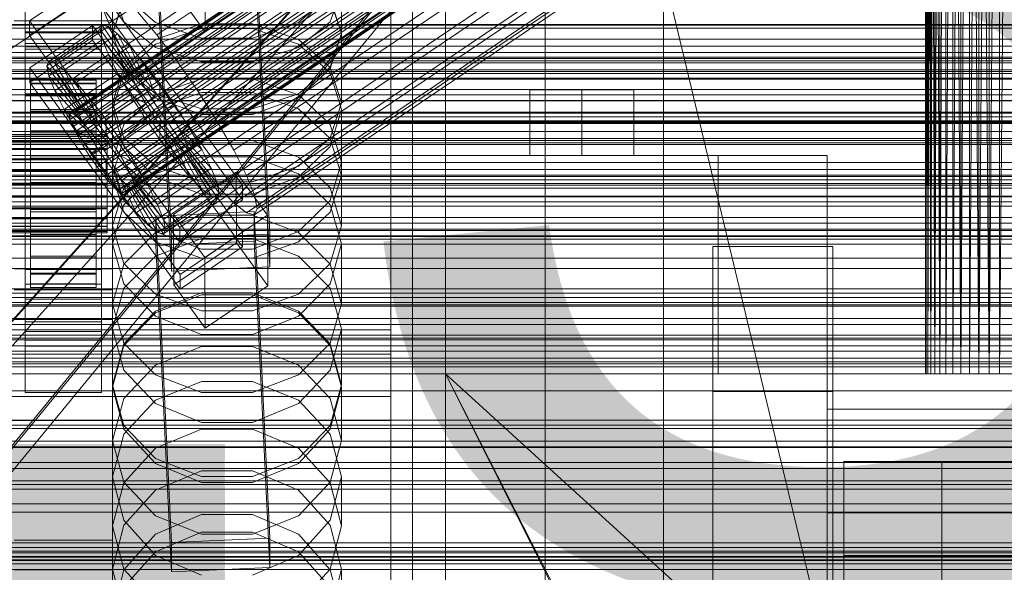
# Model space of a CAD drawing. Header units: millimetres. Extents: x -2233 to 61924, y -68080 to 6847.
# Tile 217 of 256: x 132 to 312, y -34096 to -33995. Entities that reach past the tile are written whole.
import ezdxf

# ---------------------------------------------------------------- set-up
doc = ezdxf.new("R2010")
doc.units = ezdxf.units.MM
for name, color, linetype, lineweight in [('COTAS_O', 1, 'Continuous', 0), ('COTAS_P', 1, 'Continuous', 0), ('frontal_briquetadora', 7, 'Continuous', 0), ('frontal_C01', 7, 'Continuous', 0), ('frontal_C02', 7, 'Continuous', 0), ('frontal_C03', 7, 'Continuous', 0), ('frontal_C10-C02', 7, 'Continuous', 0), ('frontal_mezcladora', 7, 'Continuous', 0), ('frontal_secador', 7, 'Continuous', 0)]:
    doc.layers.add(name, color=color, linetype=linetype, lineweight=lineweight)
doc.dimstyles.new('R19_100', dxfattribs={"dimtxt": 250, "dimasz": 150, "dimexe": 150, "dimexo": 80, "dimgap": 100, "dimtad": 1, "dimtih": 1, "dimtoh": 1, "dimdsep": 46, "dimcen": 0.09, "dimadec": 0, "dimazin": 0, "dimtfac": 1, "dimtdec": 4, "dimtofl": 0, "dimtmove": 0, "dimatfit": 3, "dimfxl": 1, "dimtolj": 1, "dimtzin": 0, "dimarcsym": 0})

# ---------------------------------------------------------------- blocks, each defined once
blk = doc.blocks.new('DIM_R28_52')
at = {"layer": 'COTAS_O'}
for p, q in [((-1725, -33700), (-1575, -33655)), ((1725, -33700), (1575, -33655)), ((-1725, -34400), (-1725, -33700)), ((-1725, -33700), (1725, -33700)), ((-1725, -33700), (-1575, -33745)), ((1725, -33700), (1575, -33745)), ((1725, -34400), (1725, -33700))]:
    blk.add_line(p, q, dxfattribs=at)
blk.add_text('3450 O', height=250, dxfattribs=at).set_placement((0, -33600))
blk = doc.blocks.new('DIM_R28_53')
at = {"layer": 'COTAS_P'}
for p, q in [((-150, -32300), (550, -32300)), ((550, -32300), (505, -32450)), ((550, -34900), (550, -32300)), ((550, -32300), (595, -32450)), ((550, -34900), (505, -34750)), ((550, -34900), (595, -34750)), ((-150, -34900), (550, -34900))]:
    blk.add_line(p, q, dxfattribs=at)
blk.add_text('2600 P', height=250, rotation=90, dxfattribs=at).set_placement((450, -33600))
blk = doc.blocks.new('DIM_R28_56')
at = {"layer": 'COTAS_O'}
for p, q in [((-650, -34200), (-500, -34155)), ((650, -34200), (500, -34155)), ((-650, -34900), (-650, -34200)), ((-650, -34200), (650, -34200)), ((-650, -34200), (-500, -34245)), ((650, -34200), (500, -34245)), ((650, -34900), (650, -34200))]:
    blk.add_line(p, q, dxfattribs=at)
blk.add_text('1300 O', height=250, dxfattribs=at).set_placement((0, -34100))

msp = doc.modelspace()

# ---------------------------------------------------------------- linework, layer by layer
at = {"layer": 'frontal_briquetadora'}
for p, q in [((210, -33820), (210, -34060)), ((210, -34260), (210, -33820)), ((210, -34680), (210, -33820)), ((210, -33820), (416.55, -34680)), ((298.106, -33820), (298, -34060)), ((298, -33820), (298, -34060)), ((298, -33820), (298.106, -34060)), ((298.423, -33820), (298.106, -34060)), ((298.106, -33820), (298.106, -34060)), ((298.106, -33820), (298.423, -34060)), ((298.947, -33820), (298.423, -34060)), ((298.423, -33820), (298.423, -34060)), ((298.423, -33820), (298.947, -34060)), ((299.675, -33820), (298.947, -34060)), ((298.947, -33820), (298.947, -34060)), ((298.947, -33820), (299.675, -34060)), ((300.598, -33820), (299.675, -34060)), ((299.675, -33820), (299.675, -34060)), ((299.675, -33820), (300.598, -34060)), ((301.708, -33820), (300.598, -34060)), ((300.598, -33820), (300.598, -34060)), ((302.994, -33820), (301.708, -34060)), ((301.708, -33820), (301.708, -34060)), ((304.444, -33820), (302.994, -34060)), ((302.994, -33820), (302.994, -34060)), ((302.994, -33820), (304.444, -34060)), ((306.043, -33820), (304.444, -34060)), ((304.444, -33820), (304.444, -34060)), ((307.777, -33820), (306.043, -34060)), ((306.043, -34060), (306.043, -33820)), ((306.043, -33820), (307.777, -34060)), ((309.629, -33820), (307.777, -34060)), ((307.777, -34060), (307.777, -33820)), ((307.777, -33820), (309.629, -34060)), ((311.581, -33820), (309.629, -34060)), ((309.629, -34060), (309.629, -33820)), ((313.614, -33820), (311.581, -34060)), ((311.581, -34060), (311.581, -33820)), ((210, -33853.384), (210, -34060)), ((210, -34060), (210, -33855.985)), ((210, -33858.384), (210, -34060)), ((210, -33860.559), (210, -34060)), ((210, -33862.488), (210, -34060)), ((210, -33864.153), (210, -34060)), ((210, -33865.538), (210, -34060)), ((210, -33866.629), (210, -34060)), ((210, -33867.416), (210, -34060)), ((210, -33867.891), (210, -34060)), ((210, -33868.05), (210, -34060)), ((200, -33920), (200, -34100)), ((204, -34100), (204, -33920)), ((149, -33997.699), (149, -33984.362)), ((191, -33997.699), (191, -33984.362)), ((149, -33989.624), (151.08, -33995.519)), ((188.92, -33995.519), (191, -33989.624)), ((151.08, -33991.269), (149, -33997.637)), ((149, -33997.699), (151.08, -33991.58)), ((151.08, -33990.56), (156.906, -33995.642)), ((183.094, -33995.642), (188.92, -33990.56)), ((191, -33997.637), (188.92, -33991.269)), ((188.92, -33991.58), (191, -33997.699)), ((200, -33990.272), (200, -34004.303)), ((200, -34004.753), (200, -33990.7)), ((200, -34005.203), (200, -33991.128)), ((151.08, -33995.519), (156.907, -34000.246)), ((156.906, -33995.642), (165.326, -33998.507)), ((156.906, -33999.647), (165.326, -33996.77)), ((156.907, -33998.756), (165.327, -33995.888)), ((165.326, -33996.77), (174.674, -33996.77)), ((165.327, -33995.888), (174.673, -33995.888)), ((174.673, -33995.888), (183.093, -33998.756)), ((174.674, -33998.507), (183.094, -33995.642)), ((174.674, -33996.77), (183.094, -33999.647)), ((183.093, -34000.246), (188.92, -33995.519)), ((151.08, -34004.156), (149, -33997.637)), ((149, -34010.365), (149, -33997.637)), ((151.08, -34003.818), (149, -33997.699)), ((151.08, -34003.922), (156.907, -33998.756)), ((165.326, -33998.507), (174.674, -33998.507)), ((183.093, -33998.756), (188.92, -34003.922)), ((191, -33997.637), (188.92, -34004.156)), ((191, -33997.699), (188.92, -34003.818)), ((191, -34010.365), (191, -33997.637)), ((151.08, -34004.9), (156.906, -33999.647)), ((156.907, -34000.246), (165.327, -34002.87)), ((174.673, -34002.87), (183.093, -34000.246)), ((183.094, -33999.647), (188.92, -34004.9)), ((149, -34010.365), (151.08, -34003.922)), ((156.907, -34008.725), (151.08, -34003.818)), ((156.906, -34009.49), (151.08, -34004.156)), ((165.327, -34002.87), (174.673, -34002.87)), ((188.92, -34003.818), (183.093, -34008.725)), ((188.92, -34004.156), (183.094, -34009.49)), ((188.92, -34003.922), (191, -34010.365)), ((200, -34004.303), (200, -34019.028)), ((149, -34011.581), (151.08, -34004.9)), ((165.326, -34005.966), (156.906, -34008.934)), ((174.674, -34005.966), (165.326, -34005.966)), ((183.094, -34008.934), (174.674, -34005.966)), ((188.92, -34004.9), (191, -34011.581)), ((200, -34019.499), (200, -34004.753)), ((200, -34019.971), (200, -34005.203)), ((156.906, -34008.934), (151.08, -34014.352)), ((165.326, -34012.492), (156.906, -34009.49)), ((165.327, -34008.499), (156.907, -34011.504)), ((165.327, -34011.448), (156.907, -34008.725)), ((174.673, -34008.499), (165.327, -34008.499)), ((183.093, -34011.504), (174.673, -34008.499)), ((183.093, -34008.725), (174.673, -34011.448)), ((183.094, -34009.49), (174.674, -34012.492)), ((188.92, -34014.351), (183.094, -34008.934)), ((200, -34011.808), (200, -34009.232)), ((200, -34009.232), (200, -34013.498)), ((149, -34010.365), (151.08, -34016.808)), ((151.08, -34018.404), (149, -34011.581)), ((149, -34023.669), (149, -34011.581)), ((156.907, -34011.504), (151.08, -34016.918)), ((174.673, -34011.448), (165.327, -34011.448)), ((188.92, -34016.918), (183.093, -34011.504)), ((188.92, -34016.808), (191, -34010.365)), ((191, -34011.581), (188.92, -34018.404)), ((191, -34023.669), (191, -34011.581)), ((174.674, -34012.492), (165.326, -34012.492)), ((200, -34020.835), (200, -34011.808)), ((151.08, -34014.352), (149, -34021.231)), ((191, -34021.231), (188.92, -34014.351)), ((200, -34013.498), (200, -34023.957)), ((200, -34018.435), (200, -34015.009)), ((151.08, -34016.918), (149, -34023.669)), ((151.08, -34016.808), (156.907, -34021.975)), ((183.093, -34021.975), (188.92, -34016.808)), ((191, -34023.669), (188.92, -34016.918)), ((156.906, -34023.977), (151.08, -34018.404)), ((156.907, -34020.357), (165.327, -34017.265)), ((165.327, -34017.265), (174.673, -34017.265)), ((174.673, -34017.265), (183.093, -34020.357)), ((188.92, -34018.404), (183.094, -34023.977)), ((200, -34028.189), (200, -34018.435)), ((151.08, -34025.929), (156.907, -34020.357)), ((165.326, -34020.296), (156.906, -34023.397)), ((174.674, -34020.296), (165.326, -34020.296)), ((183.094, -34023.397), (174.674, -34020.296)), ((183.093, -34020.357), (188.92, -34025.929)), ((200, -34019.028), (200, -34034.411)), ((200, -34034.901), (200, -34019.499)), ((200, -34035.393), (200, -34019.971)), ((149, -34032.877), (149, -34021.231)), ((149, -34021.231), (151.08, -34028.248)), ((156.907, -34021.975), (165.327, -34024.842)), ((174.673, -34024.842), (183.093, -34021.975)), ((188.92, -34028.248), (191, -34021.231)), ((191, -34032.877), (191, -34021.231)), ((200, -34034.938), (200, -34020.835)), ((200, -34023.989), (200, -34021.413)), ((200, -34021.413), (200, -34025.679)), ((149, -34023.669), (151.08, -34030.42)), ((156.906, -34023.397), (151.08, -34029.048)), ((165.326, -34027.11), (156.906, -34023.977)), ((183.094, -34023.977), (174.674, -34027.11)), ((188.92, -34029.048), (183.094, -34023.397)), ((188.92, -34030.42), (191, -34023.669)), ((200, -34023.957), (200, -34039.018)), ((200, -34033.016), (200, -34023.989)), ((149, -34032.877), (151.08, -34025.929)), ((165.327, -34024.842), (174.673, -34024.842)), ((188.92, -34025.929), (191, -34032.877)), ((200, -34025.679), (200, -34036.139)), ((174.674, -34027.11), (165.326, -34027.11)), ((151.08, -34029.048), (149, -34036.213)), ((151.08, -34028.248), (156.906, -34033.973)), ((183.094, -34033.973), (188.92, -34028.248)), ((191, -34036.213), (188.92, -34029.048)), ((200, -34042.788), (200, -34028.189)), ((151.08, -34030.42), (156.907, -34035.834)), ((156.907, -34034.145), (165.327, -34030.928)), ((165.327, -34030.928), (174.673, -34030.928)), ((174.673, -34030.928), (183.093, -34034.145)), ((183.093, -34035.834), (188.92, -34030.42)), ((151.08, -34039.824), (149, -34032.877)), ((191, -34032.877), (188.92, -34039.824)), ((200, -34047.119), (200, -34033.016)), ((151.08, -34039.942), (156.907, -34034.145)), ((156.906, -34033.973), (165.326, -34037.189)), ((174.674, -34037.189), (183.094, -34033.973)), ((183.093, -34034.145), (188.92, -34039.942)), ((200, -34034.411), (200, -34050.411)), ((200, -34050.92), (200, -34034.901)), ((200, -34051.97), (200, -34034.938)), ((151.08, -34043.507), (149, -34036.213)), ((149, -34047.171), (149, -34036.213)), ((156.906, -34038.466), (165.326, -34035.24)), ((156.907, -34035.834), (165.327, -34038.839)), ((165.326, -34035.24), (174.674, -34035.24)), ((174.673, -34038.839), (183.093, -34035.834)), ((174.674, -34035.24), (183.094, -34038.466)), ((191, -34036.213), (188.92, -34043.507)), ((191, -34047.171), (191, -34036.213)), ((200, -34051.43), (200, -34035.393)), ((200, -34036.139), (200, -34051.199)), ((151.08, -34044.338), (156.906, -34038.466)), ((165.326, -34037.189), (174.674, -34037.189)), ((183.094, -34038.466), (188.92, -34044.338)), ((149, -34047.171), (151.08, -34039.942)), ((156.907, -34045.396), (151.08, -34039.824)), ((165.327, -34038.839), (174.673, -34038.839)), ((188.92, -34039.824), (183.093, -34045.396)), ((188.92, -34039.942), (191, -34047.171)), ((200, -34039.018), (200, -34056.386)), ((156.906, -34049.448), (151.08, -34043.507)), ((188.92, -34043.507), (183.094, -34049.448)), ((200, -34060.009), (200, -34042.788)), ((149, -34051.77), (151.08, -34044.338)), ((165.326, -34045.526), (156.906, -34048.83)), ((165.327, -34045.18), (156.907, -34048.514)), ((165.327, -34048.488), (156.907, -34045.396)), ((174.674, -34045.526), (165.326, -34045.526)), ((174.673, -34045.18), (165.327, -34045.18)), ((183.093, -34048.514), (174.673, -34045.18)), ((183.093, -34045.396), (174.673, -34048.488)), ((183.094, -34048.83), (174.674, -34045.526)), ((188.92, -34044.338), (191, -34051.77)), ((149, -34047.171), (151.08, -34054.4)), ((188.92, -34054.4), (191, -34047.171)), ((200, -34064.151), (200, -34047.119)), ((156.907, -34048.514), (151.08, -34054.522)), ((156.906, -34048.83), (151.08, -34054.842)), ((165.326, -34052.781), (156.906, -34049.448)), ((174.673, -34048.488), (165.327, -34048.488)), ((183.094, -34049.448), (174.674, -34052.781)), ((188.92, -34054.522), (183.093, -34048.514)), ((188.92, -34054.842), (183.094, -34048.83)), ((200, -34050.411), (200, -34066.987)), ((200, -34067.514), (200, -34050.92)), ((200, -34051.199), (200, -34068.567)), ((-160, -34051.97), (200, -34051.97)), ((151.08, -34059.324), (149, -34051.77)), ((149, -34062.014), (149, -34051.77)), ((174.674, -34052.781), (165.326, -34052.781)), ((191, -34051.77), (188.92, -34059.324)), ((191, -34062.014), (191, -34051.77)), ((200, -34068.041), (200, -34051.43)), ((200, -34069.338), (200, -34051.97)), ((151.08, -34054.522), (149, -34062.014)), ((151.08, -34054.842), (149, -34062.443)), ((151.08, -34054.4), (156.907, -34060.197)), ((183.093, -34060.197), (188.92, -34054.4)), ((191, -34062.014), (188.92, -34054.522)), ((191, -34062.443), (188.92, -34054.842)), ((-160, -34056.386), (200, -34056.386)), ((156.907, -34058.398), (165.327, -34054.99)), ((165.327, -34054.99), (174.673, -34054.99)), ((174.673, -34054.99), (183.093, -34058.398)), ((200, -34056.386), (200, -34073.418)), ((151.08, -34064.539), (156.907, -34058.398)), ((183.093, -34058.398), (188.92, -34064.539)), ((-160, -34060.009), (200, -34060.009)), ((156.906, -34065.466), (151.08, -34059.324)), ((156.907, -34060.197), (165.327, -34063.414)), ((174.673, -34063.414), (183.093, -34060.197)), ((188.92, -34059.324), (183.094, -34065.466)), ((200, -34060.009), (200, -34077.23)), ((210, -34060), (210, -34490)), ((430, -34060), (210, -34060)), ((210, -34060), (430, -34260)), ((210, -34060), (210, -34260)), ((304.444, -34060), (210, -34060)), ((210, -34060), (306.043, -34060)), ((302.994, -34060), (210, -34060)), ((301.708, -34060), (210, -34060)), ((210, -34060), (307.777, -34060)), ((300.598, -34060), (210, -34060)), ((210, -34060), (309.629, -34060)), ((299.675, -34060), (210, -34060)), ((210, -34060), (311.581, -34060)), ((298.947, -34060), (210, -34060)), ((210, -34060), (313.614, -34060)), ((210, -34060), (315.708, -34060)), ((298.423, -34060), (210, -34060)), ((298.106, -34060), (210, -34060)), ((210, -34060), (317.844, -34060)), ((298, -34060), (210, -34060)), ((210, -34060), (320, -34060)), ((210, -34060), (210, -34305)), ((210, -34496), (210, -34060)), ((210, -34060), (430, -34490)), ((210, -34060), (430, -34496)), ((298, -34060), (298.106, -34060)), ((298.106, -34060), (298.423, -34060)), ((298.423, -34060), (298.947, -34060)), ((298.947, -34060), (299.675, -34060)), ((299.675, -34060), (300.598, -34060)), ((300.598, -34060), (301.708, -34060)), ((301.708, -34060), (302.994, -34060)), ((302.994, -34060), (304.444, -34060)), ((304.444, -34060), (306.043, -34060)), ((306.043, -34060), (307.777, -34060)), ((307.777, -34060), (309.629, -34060)), ((309.629, -34060), (311.581, -34060)), ((311.581, -34060), (313.614, -34060)), ((149, -34062.014), (151.08, -34069.506)), ((165.326, -34061.412), (156.906, -34064.828)), ((174.674, -34061.412), (165.326, -34061.412)), ((183.094, -34064.828), (174.674, -34061.412)), ((188.92, -34069.506), (191, -34062.014)), ((149, -34072.197), (149, -34062.443)), ((149, -34062.443), (151.08, -34070.159)), ((165.327, -34063.414), (174.673, -34063.414)), ((188.92, -34070.159), (191, -34062.443)), ((191, -34072.197), (191, -34062.443)), ((-160, -34064.151), (200, -34064.151)), ((149, -34072.197), (151.08, -34064.539)), ((156.906, -34064.828), (151.08, -34071.036)), ((165.326, -34068.909), (156.906, -34065.466)), ((183.094, -34065.466), (174.674, -34068.909)), ((188.92, -34071.036), (183.094, -34064.828)), ((188.92, -34064.539), (191, -34072.197)), ((200, -34081.519), (200, -34064.151)), ((200, -34066.987), (200, -34084.097)), ((200, -34084.64), (200, -34067.514)), ((-160, -34068.567), (200, -34068.567)), ((174.674, -34068.909), (165.326, -34068.909)), ((200, -34085.184), (200, -34068.041)), ((200, -34068.567), (200, -34085.599)), ((200, -34084.398), (200, -34069.338)), ((151.08, -34071.036), (149, -34078.875)), ((151.08, -34069.506), (156.907, -34075.515)), ((151.08, -34070.159), (156.906, -34076.428)), ((156.907, -34073.656), (165.327, -34070.144)), ((165.327, -34070.144), (174.673, -34070.144)), ((174.673, -34070.144), (183.093, -34073.656)), ((183.093, -34075.515), (188.92, -34069.506)), ((183.094, -34076.428), (188.92, -34070.159)), ((191, -34078.875), (188.92, -34071.036)), ((151.08, -34079.855), (149, -34072.197)), ((191, -34072.197), (188.92, -34079.855)), ((151.08, -34079.984), (156.907, -34073.656)), ((183.093, -34073.656), (188.92, -34079.984)), ((200, -34073.418), (200, -34087.52)), ((156.906, -34076.428), (165.326, -34079.94)), ((156.907, -34075.515), (165.327, -34078.849)), ((174.673, -34078.849), (183.093, -34075.515)), ((174.674, -34079.94), (183.094, -34076.428)), ((156.906, -34081.332), (165.326, -34077.812)), ((165.326, -34077.812), (174.674, -34077.812)), ((174.674, -34077.812), (183.094, -34081.332)), ((200, -34077.23), (200, -34091.829)), ((151.08, -34086.819), (149, -34078.875)), ((149, -34087.875), (149, -34078.875)), ((149, -34087.875), (151.08, -34079.984)), ((156.907, -34085.996), (151.08, -34079.855)), ((165.326, -34079.94), (174.674, -34079.94)), ((165.327, -34078.849), (174.673, -34078.849)), ((188.92, -34079.855), (183.093, -34085.996)), ((191, -34078.875), (188.92, -34086.82)), ((188.92, -34079.984), (191, -34087.875)), ((191, -34087.875), (191, -34078.875)), ((151.08, -34087.722), (156.906, -34081.332)), ((183.094, -34081.332), (188.92, -34087.722)), ((200, -34096.579), (200, -34081.519)), ((200, -34084.097), (200, -34101.698)), ((200, -34094.857), (200, -34084.398)), ((200, -34102.255), (200, -34084.64)), ((200, -34102.813), (200, -34085.184)), ((200, -34085.599), (200, -34099.701)), ((156.906, -34093.266), (151.08, -34086.819)), ((165.327, -34085.792), (156.907, -34089.399)), ((165.327, -34089.404), (156.907, -34085.996)), ((174.673, -34085.792), (165.327, -34085.792)), ((183.093, -34089.399), (174.673, -34085.792)), ((183.093, -34085.996), (174.673, -34089.404)), ((188.92, -34086.82), (183.094, -34093.266)), ((149, -34095.779), (151.08, -34087.722)), ((149, -34087.875), (151.08, -34095.766)), ((165.326, -34089.012), (156.906, -34092.596)), ((174.674, -34089.012), (165.326, -34089.012)), ((183.094, -34092.596), (174.674, -34089.012)), ((188.92, -34087.722), (191, -34095.779)), ((188.92, -34095.766), (191, -34087.875)), ((200, -34087.52), (200, -34096.547)), ((156.907, -34089.399), (151.08, -34095.899)), ((174.673, -34089.404), (165.327, -34089.404)), ((188.92, -34095.899), (183.093, -34089.399)), ((156.906, -34092.596), (151.08, -34099.099)), ((188.92, -34099.099), (183.094, -34092.596)), ((200, -34091.829), (200, -34101.584)), ((165.326, -34096.873), (156.906, -34093.266)), ((183.094, -34093.266), (174.674, -34096.873)), ((151.08, -34103.933), (149, -34095.779)), ((149, -34104.004), (149, -34095.779)), ((151.08, -34095.899), (149, -34104.004)), ((151.08, -34095.766), (156.907, -34102.094)), ((183.093, -34102.094), (188.92, -34095.766)), ((191, -34095.779), (188.92, -34103.933)), ((191, -34104.004), (188.92, -34095.899)), ((191, -34104.004), (191, -34095.779)), ((200, -34099.123), (200, -34094.857))]:
    msp.add_line(p, q, dxfattribs=at)
at = {"layer": 'frontal_C01'}
for p, q in [((250, -35948.844), (250, -33373.251)), ((250, -33378.064), (250, -35953.656)), ((141.045, -34012.589), (354.844, -33868.36)), ((141.218, -34012.202), (355.017, -33867.974)), ((141.731, -34012.326), (355.53, -33868.098)), ((142.549, -34012.952), (356.348, -33868.723)), ((141.224, -34013.458), (355.022, -33869.23)), ((141.742, -34014.753), (355.541, -33870.524)), ((143.617, -34014.036), (357.415, -33869.808)), ((142.565, -34016.383), (356.363, -33872.155)), ((144.861, -34015.505), (358.659, -33871.277)), ((148.35, -33995.816), (332.659, -33871.481)), ((143.635, -34018.239), (357.434, -33874.011)), ((359.995, -33873.031), (146.196, -34017.26)), ((157.152, -33997.94), (341.461, -33873.605)), ((144.881, -34020.193), (358.68, -33875.965)), ((147.533, -34019.179), (361.332, -33874.951)), ((150.672, -34000.418), (334.981, -33876.083)), ((146.218, -34022.113), (360.017, -33877.884)), ((148.779, -34021.134), (362.578, -33876.905)), ((147.554, -34023.867), (361.352, -33879.639)), ((149.85, -34022.989), (363.648, -33878.761)), ((345.231, -33878.556), (160.922, -34002.891)), ((148.798, -34025.337), (362.596, -33881.108)), ((150.672, -34024.62), (364.471, -33880.391)), ((151.191, -34025.914), (364.989, -33881.686)), ((153.694, -34005.655), (338.003, -33881.32)), ((149.865, -34026.421), (363.664, -33882.193)), ((150.683, -34027.046), (364.482, -33882.818)), ((151.196, -34027.17), (364.995, -33882.942)), ((151.369, -34026.784), (365.168, -33882.556)), ((164.693, -34008.309), (349.002, -33883.974)), ((157.211, -34011.17), (341.52, -33886.835)), ((168.21, -34013.824), (352.519, -33889.49)), ((160.982, -34016.588), (345.291, -33892.253)), ((171.232, -34019.061), (355.541, -33894.727)), ((164.752, -34021.539), (349.061, -33897.204)), ((173.554, -34023.663), (357.863, -33899.328)), ((168.263, -34025.686), (352.572, -33901.351)), ((175.016, -34027.316), (359.326, -33902.981)), ((171.275, -34028.746), (355.584, -33904.411)), ((173.584, -34030.511), (357.893, -33906.176)), ((175.032, -34030.861), (359.341, -33906.526)), ((175.521, -34029.771), (359.83, -33905.436)), ((228.298, -34191.267), (228.298, -33928.654)), ((130, -34000.746), (228.298, -33934.434)), ((228.298, -33934.434), (228.298, -34197.047)), ((133.809, -33995.333), (145.277, -33987.597)), ((145.277, -33987.597), (172.809, -34025.451)), ((145.289, -33990.293), (133.821, -33998.029)), ((172.821, -34028.147), (145.289, -33990.293)), ((148.35, -33995.816), (146.887, -33992.163)), ((133.821, -33998.029), (133.809, -33995.333)), ((161.341, -34033.188), (133.809, -33995.333)), ((153.641, -33993.793), (157.152, -33997.94)), ((133.847, -34003.961), (145.315, -33996.224)), ((136.948, -34003.597), (146.777, -33996.966)), ((137.313, -34002.782), (147.143, -33996.151)), ((138.396, -34003.043), (148.226, -33996.412)), ((145.315, -33996.224), (145.327, -33998.921)), ((145.315, -33996.224), (172.847, -34034.079)), ((147.143, -33996.151), (146.777, -33996.966)), ((146.777, -33996.966), (152.513, -34004.852)), ((146.777, -33996.966), (147.155, -33998.802)), ((148.226, -33996.412), (147.143, -33996.151)), ((147.143, -33996.151), (152.686, -34004.466)), ((149.953, -33997.732), (148.226, -33996.412)), ((148.226, -33996.412), (153.199, -34004.59)), ((150.672, -34000.418), (148.35, -33995.816)), ((133, -34000.091), (133, -33997.395)), ((133, -33997.395), (147, -33997.395)), ((133, -34043.618), (133, -33997.395)), ((133.821, -33998.029), (161.353, -34035.884)), ((145.327, -33998.921), (133.859, -34006.657)), ((137.325, -34005.433), (147.155, -33998.802)), ((140.123, -34004.363), (149.953, -33997.732)), ((172.859, -34036.775), (145.327, -33998.921)), ((147, -33997.395), (147, -34000.091)), ((147, -33997.395), (147, -34043.618)), ((147.155, -33998.802), (152.692, -34005.722)), ((147.155, -33998.802), (148.249, -34001.535)), ((152.207, -34000.021), (149.953, -33997.732)), ((149.953, -33997.732), (154.017, -34005.215)), ((157.152, -33997.94), (160.922, -34002.891)), ((147, -34000.091), (133, -34000.091)), ((133, -34000.091), (133, -34046.314)), ((142.377, -34006.653), (152.207, -34000.021)), ((147, -34046.314), (147, -34000.091)), ((153.694, -34005.655), (150.672, -34000.418)), ((154.833, -34003.124), (152.207, -34000.021)), ((152.207, -34000.021), (155.085, -34006.3)), ((138.419, -34008.166), (148.249, -34001.535)), ((148.249, -34001.535), (153.21, -34007.016)), ((148.249, -34001.535), (149.985, -34004.977)), ((133.859, -34006.657), (133.847, -34003.961)), ((161.379, -34041.815), (133.847, -34003.961)), ((136.948, -34003.597), (137.313, -34002.782)), ((142.683, -34011.483), (136.948, -34003.597)), ((137.325, -34005.433), (136.948, -34003.597)), ((142.856, -34011.097), (137.313, -34002.782)), ((137.313, -34002.782), (138.396, -34003.043)), ((143.369, -34011.221), (138.396, -34003.043)), ((138.396, -34003.043), (140.123, -34004.363)), ((144.188, -34011.846), (140.123, -34004.363)), ((140.123, -34004.363), (142.377, -34006.653)), ((145.003, -34009.755), (154.833, -34003.124)), ((157.653, -34006.827), (154.833, -34003.124)), ((154.833, -34003.124), (156.329, -34007.769)), ((160.922, -34002.891), (164.693, -34008.309)), ((133, -34008.719), (133, -34006.023)), ((133, -34006.023), (147, -34006.023)), ((133, -34052.245), (133, -34006.023)), ((134, -34016.206), (134, -34006.207)), ((134, -34006.207), (134, -34006.799)), ((134, -34006.207), (146, -34006.207)), ((134, -34006.909), (134, -34006.207)), ((142.862, -34012.353), (137.325, -34005.433)), ((138.419, -34008.166), (137.325, -34005.433)), ((140.156, -34011.608), (149.985, -34004.977)), ((152.513, -34004.852), (142.683, -34011.483)), ((152.686, -34004.466), (142.856, -34011.097)), ((152.692, -34005.722), (142.862, -34012.353)), ((153.199, -34004.59), (143.369, -34011.221)), ((154.017, -34005.215), (144.188, -34011.846)), ((146, -34006.799), (146, -34006.207)), ((146, -34006.207), (146, -34016.206)), ((146, -34006.207), (146, -34006.909)), ((147, -34006.023), (147, -34008.719)), ((147, -34006.023), (147, -34052.245)), ((149.985, -34004.977), (154.033, -34008.647)), ((149.985, -34004.977), (152.246, -34008.894)), ((152.513, -34004.852), (152.686, -34004.466)), ((152.692, -34005.722), (152.513, -34004.852)), ((152.686, -34004.466), (153.199, -34004.59)), ((153.21, -34007.016), (152.692, -34005.722)), ((153.199, -34004.59), (154.017, -34005.215)), ((157.211, -34011.17), (153.694, -34005.655)), ((154.017, -34005.215), (155.085, -34006.3)), ((133.859, -34006.657), (161.391, -34044.511)), ((134, -34016.486), (134, -34006.799)), ((134, -34006.799), (134, -34008.646)), ((134, -34006.799), (146, -34006.799)), ((134, -34016.539), (134, -34006.909)), ((134, -34006.909), (146, -34006.909)), ((134, -34008.858), (134, -34006.909)), ((145.255, -34012.931), (142.377, -34006.653)), ((142.377, -34006.653), (145.003, -34009.755)), ((153.21, -34007.016), (143.38, -34013.648)), ((155.085, -34006.3), (145.255, -34012.931)), ((146, -34008.646), (146, -34006.799)), ((146, -34006.799), (146, -34016.486)), ((146, -34006.909), (146, -34016.539)), ((146, -34006.909), (146, -34008.858)), ((156.329, -34007.769), (146.499, -34014.4)), ((157.653, -34006.827), (147.823, -34013.458)), ((154.033, -34008.647), (153.21, -34007.016)), ((155.085, -34006.3), (156.329, -34007.769)), ((156.329, -34007.769), (157.665, -34009.523)), ((157.665, -34009.523), (157.653, -34006.827)), ((160.474, -34010.88), (157.653, -34006.827)), ((147, -34008.719), (133, -34008.719)), ((133, -34008.719), (133, -34054.941)), ((134, -34017.361), (134, -34008.646)), ((134, -34008.646), (134, -34011.621)), ((134, -34008.646), (146, -34008.646)), ((134, -34017.462), (134, -34008.858)), ((134, -34008.858), (146, -34008.858)), ((134, -34011.922), (134, -34008.858)), ((143.38, -34013.648), (138.419, -34008.166)), ((140.156, -34011.608), (138.419, -34008.166)), ((142.416, -34015.525), (152.246, -34008.894)), ((154.033, -34008.647), (144.203, -34015.278)), ((146.499, -34014.4), (145.003, -34009.755)), ((145.003, -34009.755), (147.823, -34013.458)), ((146, -34011.621), (146, -34008.646)), ((146, -34008.646), (146, -34017.361)), ((146, -34008.858), (146, -34017.462)), ((146, -34008.858), (146, -34011.922)), ((147, -34054.941), (147, -34008.719)), ((147.835, -34016.154), (157.665, -34009.523)), ((152.246, -34008.894), (155.103, -34010.502)), ((152.246, -34008.894), (154.877, -34013.02)), ((155.103, -34010.502), (154.033, -34008.647)), ((157.665, -34009.523), (159.001, -34011.443)), ((164.693, -34008.309), (168.21, -34013.824)), ((134, -34018.771), (134, -34011.621)), ((134, -34011.621), (134, -34015.522)), ((134, -34011.621), (146, -34011.621)), ((144.203, -34015.278), (140.156, -34011.608)), ((142.416, -34015.525), (140.156, -34011.608)), ((142.856, -34011.097), (142.683, -34011.483)), ((142.683, -34011.483), (142.862, -34012.353)), ((143.369, -34011.221), (142.856, -34011.097)), ((144.188, -34011.846), (143.369, -34011.221)), ((155.103, -34010.502), (145.274, -34017.134)), ((146, -34015.522), (146, -34011.621)), ((146, -34011.621), (146, -34018.771)), ((159.001, -34011.443), (149.171, -34018.074)), ((150.644, -34017.511), (160.474, -34010.88)), ((156.35, -34012.457), (155.103, -34010.502)), ((160.982, -34016.588), (157.211, -34011.17)), ((160.474, -34010.88), (159.001, -34011.443)), ((159.001, -34011.443), (160.247, -34013.397)), ((163.105, -34015.005), (160.474, -34010.88)), ((134, -34018.913), (134, -34011.922)), ((134, -34011.922), (146, -34011.922)), ((134, -34015.89), (134, -34011.922)), ((141.045, -34012.589), (141.218, -34012.202)), ((141.224, -34013.458), (141.045, -34012.589)), ((141.218, -34012.202), (141.731, -34012.326)), ((141.742, -34014.753), (141.224, -34013.458)), ((141.731, -34012.326), (142.549, -34012.952)), ((142.549, -34012.952), (143.617, -34014.036)), ((142.862, -34012.353), (143.38, -34013.648)), ((145.255, -34012.931), (144.188, -34011.846)), ((145.047, -34019.651), (154.877, -34013.02)), ((146.499, -34014.4), (145.255, -34012.931)), ((146, -34011.922), (146, -34018.913)), ((146, -34011.922), (146, -34015.89)), ((156.35, -34012.457), (146.52, -34019.088)), ((147.823, -34013.458), (147.835, -34016.154)), ((147.823, -34013.458), (150.644, -34017.511)), ((160.247, -34013.397), (150.417, -34020.028)), ((154.877, -34013.02), (156.35, -34012.457)), ((154.877, -34013.02), (157.698, -34017.073)), ((157.686, -34014.376), (156.35, -34012.457)), ((163.105, -34015.005), (160.247, -34013.397)), ((160.247, -34013.397), (161.318, -34015.253)), ((-450, -34013.679), (450, -34013.679)), ((142.565, -34016.383), (141.742, -34014.753)), ((143.38, -34013.648), (144.203, -34015.278)), ((143.617, -34014.036), (144.861, -34015.505)), ((144.203, -34015.278), (145.274, -34017.134)), ((147.835, -34016.154), (146.499, -34014.4)), ((157.686, -34014.376), (147.856, -34021.008)), ((161.318, -34015.253), (151.488, -34021.884)), ((153.275, -34021.637), (163.105, -34015.005)), ((157.698, -34017.073), (157.686, -34014.376)), ((159.022, -34016.131), (157.686, -34014.376)), ((165.365, -34018.923), (161.318, -34015.253)), ((161.318, -34015.253), (162.14, -34016.883)), ((165.365, -34018.923), (163.105, -34015.005)), ((168.21, -34013.824), (171.232, -34019.061)), ((-148, -34016.206), (148, -34016.206)), ((-148, -34016.486), (148, -34016.486)), ((-148, -34016.539), (148, -34016.539)), ((134, -34020.618), (134, -34015.522)), ((134, -34015.522), (134, -34020.083)), ((134, -34015.522), (146, -34015.522)), ((134, -34020.793), (134, -34015.89)), ((134, -34015.89), (146, -34015.89)), ((134, -34020.494), (134, -34015.89)), ((134, -34016.486), (134, -34016.206)), ((146, -34016.206), (134, -34016.206)), ((134, -34016.206), (134, -34016.539)), ((134, -34017.361), (134, -34016.486)), ((146, -34016.486), (134, -34016.486)), ((146, -34016.539), (134, -34016.539)), ((134, -34016.539), (134, -34017.462)), ((145.274, -34017.134), (142.416, -34015.525)), ((145.047, -34019.651), (142.416, -34015.525)), ((143.635, -34018.239), (142.565, -34016.383)), ((144.861, -34015.505), (146.196, -34017.26)), ((146, -34020.083), (146, -34015.522)), ((146, -34015.522), (146, -34020.618)), ((146, -34015.89), (146, -34020.793)), ((146, -34015.89), (146, -34020.494)), ((146, -34016.206), (146, -34016.486)), ((146, -34016.539), (146, -34016.206)), ((146, -34016.486), (146, -34017.361)), ((146, -34017.462), (146, -34016.539)), ((149.171, -34018.074), (147.835, -34016.154)), ((147.868, -34023.704), (157.698, -34017.073)), ((148, -34016.486), (148, -34016.206)), ((148, -34016.206), (148, -34016.539)), ((148, -34017.361), (148, -34016.486)), ((148, -34016.539), (148, -34017.462)), ((159.022, -34016.131), (149.192, -34022.762)), ((162.14, -34016.883), (152.311, -34023.515)), ((157.698, -34017.073), (160.518, -34020.776)), ((160.518, -34020.776), (159.022, -34016.131)), ((160.266, -34017.6), (159.022, -34016.131)), ((164.752, -34021.539), (160.982, -34016.588)), ((167.102, -34022.365), (162.14, -34016.883)), ((162.14, -34016.883), (162.659, -34018.178)), ((-148, -34017.361), (148, -34017.361)), ((-148, -34017.462), (148, -34017.462)), ((-148, -34018.771), (148, -34018.771)), ((134, -34018.771), (134, -34017.361)), ((146, -34017.361), (134, -34017.361)), ((146, -34017.462), (134, -34017.462)), ((134, -34017.462), (134, -34018.913)), ((134, -34020.618), (134, -34018.771)), ((146, -34018.771), (134, -34018.771)), ((144.881, -34020.193), (143.635, -34018.239)), ((145.274, -34017.134), (146.52, -34019.088)), ((146, -34017.361), (146, -34018.771)), ((146, -34018.913), (146, -34017.462)), ((146, -34018.771), (146, -34020.618)), ((146.196, -34017.26), (147.533, -34019.179)), ((148, -34018.771), (148, -34017.361)), ((148, -34017.462), (148, -34018.913)), ((148, -34020.618), (148, -34018.771)), ((149.171, -34018.074), (150.644, -34017.511)), ((150.417, -34020.028), (149.171, -34018.074)), ((160.266, -34017.6), (150.436, -34024.231)), ((150.644, -34017.511), (153.275, -34021.637)), ((161.333, -34018.684), (151.503, -34025.316)), ((162.659, -34018.178), (152.829, -34024.809)), ((163.144, -34023.878), (160.266, -34017.6)), ((161.333, -34018.684), (160.266, -34017.6)), ((165.397, -34026.167), (161.333, -34018.684)), ((162.151, -34019.31), (161.333, -34018.684)), ((168.196, -34025.097), (162.659, -34018.178)), ((162.659, -34018.178), (162.837, -34019.048)), ((-148, -34018.913), (148, -34018.913)), ((-148, -34020.618), (148, -34020.618)), ((146, -34018.913), (134, -34018.913)), ((134, -34018.913), (134, -34020.793)), ((134, -34020.083), (134, -34022.779)), ((146, -34020.083), (134, -34020.083)), ((134, -34020.083), (134, -34024.993)), ((134, -34022.973), (134, -34020.494)), ((134, -34020.494), (146, -34020.494)), ((134, -34025.418), (134, -34020.494)), ((134, -34022.779), (134, -34020.618)), ((146, -34020.618), (134, -34020.618)), ((146.218, -34022.113), (144.881, -34020.193)), ((146.52, -34019.088), (145.047, -34019.651)), ((147.868, -34023.704), (145.047, -34019.651)), ((146, -34020.793), (146, -34018.913)), ((146, -34022.779), (146, -34020.083)), ((146, -34024.993), (146, -34020.083)), ((146, -34020.494), (146, -34022.973)), ((146, -34020.494), (146, -34025.418)), ((146, -34020.618), (146, -34022.779)), ((146.52, -34019.088), (147.856, -34021.008)), ((147.533, -34019.179), (148.779, -34021.134)), ((148, -34018.913), (148, -34020.793)), ((148, -34022.779), (148, -34020.618)), ((151.488, -34021.884), (150.417, -34020.028)), ((150.417, -34020.028), (153.275, -34021.637)), ((162.151, -34019.31), (152.321, -34025.941)), ((162.664, -34019.434), (152.835, -34026.065)), ((162.837, -34019.048), (153.008, -34025.679)), ((155.535, -34025.554), (165.365, -34018.923)), ((167.125, -34027.488), (162.151, -34019.31)), ((162.664, -34019.434), (162.151, -34019.31)), ((162.837, -34019.048), (162.664, -34019.434)), ((168.208, -34027.749), (162.664, -34019.434)), ((168.573, -34026.934), (162.837, -34019.048)), ((167.102, -34022.365), (165.365, -34018.923)), ((171.232, -34019.061), (173.554, -34023.663)), ((-148, -34020.793), (148, -34020.793)), ((146, -34020.793), (134, -34020.793)), ((134, -34020.793), (134, -34022.973)), ((146, -34022.973), (146, -34020.793)), ((147.554, -34023.867), (146.218, -34022.113)), ((147.856, -34021.008), (147.868, -34023.704)), ((147.856, -34021.008), (149.192, -34022.762)), ((148, -34020.793), (148, -34022.973)), ((148.779, -34021.134), (149.85, -34022.989)), ((150.688, -34027.407), (160.518, -34020.776)), ((152.311, -34023.515), (151.488, -34021.884)), ((151.488, -34021.884), (155.535, -34025.554)), ((153.275, -34021.637), (155.535, -34025.554)), ((157.272, -34028.996), (167.102, -34022.365)), ((160.518, -34020.776), (163.144, -34023.878)), ((168.263, -34025.686), (164.752, -34021.539)), ((168.196, -34025.097), (167.102, -34022.365)), ((148, -34022.779), (-148, -34022.779)), ((-148, -34022.973), (148, -34022.973)), ((134, -34022.779), (146, -34022.779)), ((134, -34025.105), (134, -34022.779)), ((146, -34022.973), (134, -34022.973)), ((134, -34022.973), (134, -34025.306)), ((146, -34022.779), (146, -34025.105)), ((146, -34025.306), (146, -34022.973)), ((148.798, -34025.337), (147.554, -34023.867)), ((150.688, -34027.407), (147.868, -34023.704)), ((148, -34025.105), (148, -34022.779)), ((148, -34022.973), (148, -34025.306)), ((149.192, -34022.762), (150.688, -34027.407)), ((149.192, -34022.762), (150.436, -34024.231)), ((149.85, -34022.989), (150.672, -34024.62)), ((150.436, -34024.231), (153.314, -34030.509)), ((150.436, -34024.231), (151.503, -34025.316)), ((152.829, -34024.809), (152.311, -34023.515)), ((152.311, -34023.515), (157.272, -34028.996)), ((153.314, -34030.509), (163.144, -34023.878)), ((160.19, -34030.801), (171.658, -34023.065)), ((163.144, -34023.878), (165.397, -34026.167)), ((171.658, -34023.065), (171.715, -34036.007)), ((171.658, -34023.065), (177.394, -34030.951)), ((173.554, -34023.663), (175.016, -34027.316)), ((450, -34024.464), (-450, -34024.464)), ((-148, -34025.105), (148, -34025.105)), ((-148, -34025.306), (148, -34025.306)), ((134, -34025.105), (134, -34024.993)), ((134, -34024.993), (134, -34029.917)), ((134, -34024.993), (146, -34024.993)), ((134, -34027.437), (134, -34025.105)), ((146, -34025.105), (134, -34025.105)), ((134, -34025.306), (134, -34025.418)), ((146, -34025.306), (134, -34025.306)), ((134, -34025.306), (134, -34027.632)), ((134, -34025.418), (146, -34025.418)), ((134, -34030.328), (134, -34025.418)), ((146, -34029.917), (146, -34024.993)), ((146, -34024.993), (146, -34025.105)), ((146, -34025.105), (146, -34027.437)), ((146, -34025.418), (146, -34025.306)), ((146, -34027.632), (146, -34025.306)), ((146, -34025.418), (146, -34030.328)), ((148, -34027.437), (148, -34025.105)), ((148, -34025.306), (148, -34027.632)), ((149.865, -34026.421), (148.798, -34025.337)), ((150.672, -34024.62), (151.191, -34025.914)), ((151.191, -34025.914), (151.369, -34026.784)), ((151.503, -34025.316), (155.567, -34032.799)), ((151.503, -34025.316), (152.321, -34025.941)), ((152.321, -34025.941), (157.295, -34034.119)), ((152.321, -34025.941), (152.835, -34026.065)), ((153.008, -34025.679), (152.829, -34024.809)), ((152.829, -34024.809), (158.366, -34031.729)), ((152.835, -34026.065), (153.008, -34025.679)), ((152.835, -34026.065), (158.378, -34034.38)), ((153.008, -34025.679), (158.743, -34033.565)), ((155.535, -34025.554), (157.272, -34028.996)), ((158.366, -34031.729), (168.196, -34025.097)), ((172.809, -34025.451), (161.341, -34033.188)), ((168.573, -34026.934), (168.196, -34025.097)), ((171.275, -34028.746), (168.263, -34025.686)), ((172.821, -34028.147), (172.809, -34025.451)), ((-148, -34027.437), (148, -34027.437)), ((-148, -34027.632), (148, -34027.632)), ((134, -34029.618), (134, -34027.437)), ((134, -34027.437), (134, -34029.917)), ((146, -34027.437), (134, -34027.437)), ((134, -34027.632), (134, -34030.328)), ((146, -34027.632), (134, -34027.632)), ((134, -34027.632), (134, -34029.792)), ((146, -34029.917), (146, -34027.437)), ((146, -34027.437), (146, -34029.618)), ((146, -34030.328), (146, -34027.632)), ((146, -34029.792), (146, -34027.632)), ((148, -34029.618), (148, -34027.437)), ((148, -34027.632), (148, -34029.792)), ((150.683, -34027.046), (149.865, -34026.421)), ((151.196, -34027.17), (150.683, -34027.046)), ((153.314, -34030.509), (150.688, -34027.407)), ((151.369, -34026.784), (151.196, -34027.17)), ((155.567, -34032.799), (165.397, -34026.167)), ((157.295, -34034.119), (167.125, -34027.488)), ((158.378, -34034.38), (168.208, -34027.749)), ((158.743, -34033.565), (168.573, -34026.934)), ((165.397, -34026.167), (167.125, -34027.488)), ((167.125, -34027.488), (168.208, -34027.749)), ((168.208, -34027.749), (168.573, -34026.934)), ((175.016, -34027.316), (175.521, -34029.771)), ((-148, -34029.618), (148, -34029.618)), ((134, -34031.498), (134, -34029.618)), ((134, -34029.618), (134, -34034.521)), ((146, -34029.618), (134, -34029.618)), ((146, -34034.521), (146, -34029.618)), ((146, -34029.618), (146, -34031.498)), ((148, -34031.498), (148, -34029.618)), ((157.272, -34028.996), (158.366, -34031.729)), ((161.353, -34035.884), (172.821, -34028.147)), ((173.584, -34030.511), (171.275, -34028.746)), ((-148, -34029.792), (148, -34029.792)), ((-148, -34031.498), (148, -34031.498)), ((134, -34029.792), (134, -34034.889)), ((146, -34029.792), (134, -34029.792)), ((134, -34029.792), (134, -34031.64)), ((134, -34029.917), (134, -34034.521)), ((134, -34029.917), (146, -34029.917)), ((134, -34030.328), (146, -34030.328)), ((134, -34034.889), (134, -34030.328)), ((134, -34032.949), (134, -34031.498)), ((134, -34031.498), (134, -34038.489)), ((146, -34031.498), (134, -34031.498)), ((146, -34034.889), (146, -34029.792)), ((146, -34031.64), (146, -34029.792)), ((146, -34034.521), (146, -34029.917)), ((146, -34030.328), (146, -34034.889)), ((146, -34038.489), (146, -34031.498)), ((146, -34031.498), (146, -34032.949)), ((148, -34029.792), (148, -34031.64)), ((148, -34032.949), (148, -34031.498)), ((155.567, -34032.799), (153.314, -34030.509)), ((156.962, -34031.107), (174.943, -34030.307)), ((156.962, -34036.501), (156.962, -34031.107)), ((159.83, -34090.896), (156.962, -34031.107)), ((160.247, -34043.743), (160.19, -34030.801)), ((165.926, -34038.688), (160.19, -34030.801)), ((177.394, -34030.951), (165.926, -34038.688)), ((175.032, -34030.861), (173.584, -34030.511)), ((174.943, -34030.307), (174.943, -34035.701)), ((174.943, -34030.307), (177.811, -34090.096)), ((175.521, -34029.771), (175.032, -34030.861)), ((177.451, -34043.893), (177.394, -34030.951)), ((-148, -34031.64), (148, -34031.64)), ((-148, -34032.949), (148, -34032.949)), ((-148, -34033.049), (148, -34033.049)), ((134, -34031.64), (134, -34038.79)), ((146, -34031.64), (134, -34031.64)), ((134, -34031.64), (134, -34033.049)), ((134, -34033.872), (134, -34032.949)), ((134, -34032.949), (134, -34041.552)), ((146, -34032.949), (134, -34032.949)), ((134, -34033.049), (134, -34041.765)), ((146, -34033.049), (134, -34033.049)), ((134, -34033.049), (134, -34033.924)), ((146, -34038.79), (146, -34031.64)), ((146, -34033.049), (146, -34031.64)), ((146, -34041.552), (146, -34032.949)), ((146, -34032.949), (146, -34033.872)), ((146, -34041.765), (146, -34033.049)), ((146, -34033.924), (146, -34033.049)), ((148, -34031.64), (148, -34033.049)), ((148, -34033.872), (148, -34032.949)), ((148, -34033.049), (148, -34033.924)), ((157.295, -34034.119), (155.567, -34032.799)), ((158.366, -34031.729), (158.743, -34033.565)), ((161.341, -34033.188), (161.353, -34035.884)), ((-148, -34033.872), (148, -34033.872)), ((-148, -34033.924), (148, -34033.924)), ((-148, -34034.205), (148, -34034.205)), ((134, -34034.205), (134, -34033.872)), ((134, -34033.872), (134, -34043.502)), ((146, -34033.872), (134, -34033.872)), ((134, -34033.924), (134, -34043.612)), ((146, -34033.924), (134, -34033.924)), ((134, -34033.924), (134, -34034.205)), ((134, -34034.205), (134, -34044.204)), ((146, -34034.205), (134, -34034.205)), ((134, -34034.521), (134, -34038.489)), ((134, -34034.521), (146, -34034.521)), ((134, -34034.889), (146, -34034.889)), ((134, -34038.79), (134, -34034.889)), ((146, -34043.502), (146, -34033.872)), ((146, -34033.872), (146, -34034.205)), ((146, -34043.612), (146, -34033.924)), ((146, -34034.205), (146, -34033.924)), ((146, -34044.204), (146, -34034.205)), ((146, -34038.489), (146, -34034.521)), ((146, -34034.889), (146, -34038.79)), ((148, -34034.205), (148, -34033.872)), ((148, -34033.924), (148, -34034.205)), ((158.378, -34034.38), (157.295, -34034.119)), ((158.743, -34033.565), (158.378, -34034.38)), ((172.847, -34034.079), (161.379, -34041.815)), ((172.859, -34036.775), (172.847, -34034.079)), ((174.943, -34035.701), (156.962, -34036.501)), ((159.83, -34096.289), (156.962, -34036.501)), ((171.715, -34036.007), (160.247, -34043.743)), ((161.391, -34044.511), (172.859, -34036.775)), ((177.451, -34043.893), (171.715, -34036.007)), ((177.811, -34095.489), (174.943, -34035.701)), ((134, -34038.489), (134, -34041.552)), ((134, -34038.489), (146, -34038.489)), ((146, -34041.552), (146, -34038.489)), ((165.926, -34038.688), (165.983, -34051.629)), ((134, -34038.79), (146, -34038.79)), ((134, -34041.765), (134, -34038.79)), ((146, -34038.79), (146, -34041.765)), ((133, -34053.824), (133, -34040.883)), ((133, -34040.883), (147, -34040.883)), ((133, -34050.513), (133, -34040.883)), ((134, -34041.552), (134, -34043.502)), ((134, -34041.552), (146, -34041.552)), ((134, -34041.765), (146, -34041.765)), ((134, -34043.612), (134, -34041.765)), ((146, -34043.502), (146, -34041.552)), ((146, -34041.765), (146, -34043.612)), ((147, -34040.883), (147, -34053.824)), ((147, -34040.883), (147, -34050.513)), ((161.379, -34041.815), (161.391, -34044.511)), ((147, -34043.618), (133, -34043.618)), ((133, -34043.618), (133, -34046.314)), ((134, -34043.502), (134, -34044.204)), ((134, -34043.502), (146, -34043.502)), ((134, -34043.612), (146, -34043.612)), ((134, -34044.204), (134, -34043.612)), ((146, -34044.204), (146, -34043.502)), ((146, -34043.612), (146, -34044.204)), ((147, -34046.314), (147, -34043.618)), ((160.247, -34043.743), (165.983, -34051.629)), ((165.983, -34051.629), (177.451, -34043.893)), ((131, -34044.657), (149, -34044.657)), ((134, -34044.204), (146, -34044.204)), ((149, -34044.657), (149, -34050.05)), ((149, -34044.657), (149, -34090.495)), ((450, -34047.383), (-450, -34047.383)), ((133, -34046.314), (147, -34046.314)), ((149, -34050.05), (131, -34050.05)), ((147, -34050.513), (133, -34050.513)), ((133, -34050.513), (133, -34063.454)), ((147, -34063.454), (147, -34050.513)), ((149, -34095.887), (149, -34050.05)), ((147, -34052.245), (133, -34052.245)), ((133, -34052.245), (133, -34054.941)), ((147, -34054.941), (147, -34052.245)), ((147, -34053.824), (133, -34053.824)), ((133, -34053.824), (133, -34063.454)), ((133, -34054.941), (147, -34054.941)), ((147, -34063.454), (147, -34053.824)), ((-450, -34058.168), (450, -34058.168)), ((133, -34063.454), (147, -34063.454)), ((-425, -34085.38), (425, -34085.38)), ((149, -34090.495), (131, -34090.495)), ((149, -34095.887), (149, -34090.495)), ((177.811, -34090.096), (159.83, -34090.896)), ((159.83, -34090.896), (159.83, -34096.289)), ((177.811, -34095.489), (177.811, -34090.096)), ((131, -34095.887), (149, -34095.887)), ((159.83, -34096.289), (177.811, -34095.489))]:
    msp.add_line(p, q, dxfattribs=at)
at = {"layer": 'frontal_C02'}
for p, q in [((250, -35767.183), (250, -32921.727)), ((250, -32926.497), (250, -35771.953)), ((228.298, -34165.201), (228.298, -33874.707)), ((228.298, -33880.437), (228.298, -34170.932)), ((133, -33997.561), (133, -33951.742)), ((147, -33951.742), (147, -33997.561)), ((133, -33954.723), (133, -34000.541)), ((147, -34000.541), (147, -33954.723)), ((174.943, -33975.168), (177.811, -34034.434)), ((159.83, -34035.227), (156.962, -33975.961)), ((159.83, -34041.189), (156.962, -33981.923)), ((177.811, -34040.396), (174.943, -33981.13)), ((165.926, -33983.044), (165.983, -33997.351)), ((133, -33999.526), (133, -33985.22)), ((147, -33985.22), (147, -33999.526)), ((149, -33989.393), (149, -33995.354)), ((149, -33989.393), (149, -34034.829)), ((160.247, -33989.534), (165.983, -33997.351)), ((165.983, -33997.351), (177.451, -33989.682)), ((149, -33995.354), (131, -33995.354)), ((133, -33994.765), (133, -34009.072)), ((147, -34009.072), (147, -33994.765)), ((149, -34040.79), (149, -33995.354)), ((147, -33997.561), (133, -33997.561)), ((133, -33997.561), (133, -34000.541)), ((147, -34000.541), (147, -33997.561)), ((147, -33999.526), (133, -33999.526)), ((133, -33999.526), (133, -34009.072)), ((133, -34000.541), (147, -34000.541)), ((147, -34009.072), (147, -33999.526)), ((133, -34009.072), (147, -34009.072)), ((430, -34022.57), (-430, -34022.57)), ((430, -34027.57), (-430, -34027.57)), ((-425, -34029.285), (425, -34029.285)), ((149, -34034.829), (131, -34034.829)), ((149, -34040.79), (149, -34034.829)), ((177.811, -34034.434), (159.83, -34035.227)), ((177.811, -34040.396), (177.811, -34034.434)), ((159.83, -34035.227), (159.83, -34041.189)), ((159.83, -34041.189), (177.811, -34040.396)), ((425, -34040.739), (-425, -34040.739)), ((131, -34040.79), (149, -34040.79)), ((425, -34044.426), (-425, -34044.426)), ((-425, -34055.88), (425, -34055.88))]:
    msp.add_line(p, q, dxfattribs=at)
at = {"layer": 'frontal_C03'}
for p, q in [((1250, -34001.143), (-1250, -34001.143)), ((1250, -34002.025), (-1250, -34002.025)), ((1250, -34002.678), (-1250, -34002.678)), ((1250, -34004.986), (-1250, -34004.986)), ((-1250, -34006.043), (1250, -34006.043)), ((1250, -34008.895), (-1250, -34008.895)), ((1250, -34009.952), (-1250, -34009.952)), ((1250, -34012.26), (-1250, -34012.26)), ((1250, -34012.913), (-1250, -34012.913)), ((1250, -34013.795), (-1250, -34013.795)), ((1250, -34023.601), (-1250, -34023.601)), ((1250, -34024.482), (-1250, -34024.482)), ((1250, -34025.136), (-1250, -34025.136)), ((1250, -34027.443), (-1250, -34027.443)), ((-1250, -34028.501), (1250, -34028.501)), ((1250, -34031.353), (-1250, -34031.353)), ((1250, -34032.41), (-1250, -34032.41)), ((1250, -34034.717), (-1250, -34034.717)), ((1250, -34035.371), (-1250, -34035.371)), ((1250, -34036.252), (-1250, -34036.252)), ((1250, -34046.059), (-1250, -34046.059)), ((1250, -34046.94), (-1250, -34046.94)), ((1250, -34047.593), (-1250, -34047.593)), ((1250, -34049.901), (-1250, -34049.901)), ((-1250, -34050.958), (1250, -34050.958)), ((1250, -34053.81), (-1250, -34053.81)), ((1250, -34054.868), (-1250, -34054.868)), ((1250, -34057.175), (-1250, -34057.175)), ((1250, -34057.828), (-1250, -34057.828)), ((1250, -34058.71), (-1250, -34058.71)), ((1250, -34068.516), (-1250, -34068.516)), ((1250, -34069.398), (-1250, -34069.398)), ((1250, -34070.051), (-1250, -34070.051)), ((1250, -34072.358), (-1250, -34072.358)), ((-1250, -34073.416), (1250, -34073.416)), ((1250, -34076.268), (-1250, -34076.268)), ((1250, -34077.325), (-1250, -34077.325)), ((1250, -34079.633), (-1250, -34079.633)), ((1250, -34080.286), (-1250, -34080.286)), ((1250, -34081.167), (-1250, -34081.167)), ((1250, -34090.974), (-1250, -34090.974)), ((1250, -34091.855), (-1250, -34091.855)), ((1250, -34092.509), (-1250, -34092.509)), ((-1250, -34092.816), (1250, -34092.816)), ((-1250, -34093.614), (1250, -34093.614)), ((-1250, -34094.198), (1250, -34094.198)), ((1250, -34094.816), (-1250, -34094.816)), ((-1250, -34095.873), (1250, -34095.873))]:
    msp.add_line(p, q, dxfattribs=at)
at = {"layer": 'frontal_C10-C02'}
for p, q in [((-110, -34317.984), (352.197, -33803.622)), ((352.197, -33803.797), (-110, -34365.587)), ((-110, -34318.159), (352.197, -33803.797)), ((352.197, -33804.337), (-110, -34366.127)), ((354.513, -33805.703), (-107.683, -34320.065)), ((-107.683, -34367.493), (354.513, -33805.703))]:
    msp.add_line(p, q, dxfattribs=at)
at = {"layer": 'frontal_mezcladora'}
for p, q in [((235, -34008), (225.474, -34008)), ((225.474, -34020), (225.474, -34008)), ((235, -34008), (244.526, -34008)), ((235, -34008), (235, -34020)), ((244.526, -34020), (244.526, -34008)), ((-280, -34020), (280, -34020)), ((-260, -34020), (260, -34020)), ((225.474, -34020), (235, -34020)), ((235, -34020), (244.526, -34020)), ((260, -34060), (260, -34020)), ((280, -34450), (280, -34020)), ((281, -34036.719), (259, -34036.719)), ((259, -34036.719), (259, -34063.281)), ((259, -34456.719), (259, -34036.719)), ((281, -34063.281), (281, -34036.719)), ((281, -34036.719), (281, -34456.719)), ((-260, -34060), (260, -34060)), ((280, -34066.474), (280, -34060)), ((280, -34060), (345, -34060)), ((259, -34063.281), (281, -34063.281)), ((259, -34483.281), (259, -34063.281)), ((281, -34483.281), (281, -34063.281)), ((280, -34085.455), (280, -34066.474)), ((280, -34066.474), (345, -34066.474)), ((301, -34076.07), (283, -34076.07)), ((283, -34076.07), (283, -34093.321)), ((283, -34509.163), (283, -34076.07)), ((301, -34093.321), (301, -34076.07)), ((301, -34076.07), (301, -34509.163)), ((319, -34076.07), (301, -34076.07)), ((280, -34115.65), (280, -34085.455)), ((280, -34085.455), (345, -34085.455)), ((283, -34093.321), (301, -34093.321)), ((283, -34526.414), (283, -34093.321)), ((301, -34526.414), (301, -34093.321)), ((301, -34093.321), (319, -34093.321))]:
    msp.add_line(p, q, dxfattribs=at)
at = {"layer": 'frontal_secador'}
for p, q in [((1250, -33996), (-1250, -33996)), ((1250, -33996.144), (-1250, -33996.144)), ((1250, -33996.709), (-1250, -33996.709)), ((1250, -33998.686), (-1250, -33998.686)), ((1250, -34000), (-1250, -34000)), ((1320, -34002), (-1320, -34002)), ((1320, -34002.273), (-1320, -34002.273)), ((1250, -34002), (-1250, -34002)), ((1320, -34003.072), (-1320, -34003.072)), ((1320, -34004.343), (-1320, -34004.343)), ((1320, -34006), (-1320, -34006)), ((1250, -34004.651), (-1250, -34004.651)), ((1250, -34005.859), (-1250, -34005.859)), ((-1250, -34006), (1250, -34006)), ((1320, -34007.929), (-1320, -34007.929)), ((-1320, -34010), (1320, -34010)), ((-1250, -34010), (1250, -34010)), ((1320, -34012.071), (-1320, -34012.071)), ((1320, -34014), (-1320, -34014)), ((1250, -34014.141), (-1250, -34014.141)), ((1320, -34015.657), (-1320, -34015.657)), ((1320, -34016.928), (-1320, -34016.928)), ((1320, -34017.727), (-1320, -34017.727)), ((1320, -34018), (-1320, -34018)), ((1250, -34017.285), (-1250, -34017.285)), ((1250, -34018), (-1250, -34018)), ((1250, -34021.314), (-1250, -34021.314)), ((1250, -34023.856), (-1250, -34023.856)), ((1250, -34025.455), (-1250, -34025.455)), ((1250, -34026), (-1250, -34026)), ((1360, -34033.5), (-1360, -34033.5)), ((1360, -34034.863), (-1360, -34034.863)), ((1250, -34033.75), (-1250, -34033.75)), ((1360, -34038.859), (-1360, -34038.859)), ((1360, -34045.216), (-1360, -34045.216)), ((1250, -34052.924), (-1250, -34052.924)), ((1360, -34053.5), (-1360, -34053.5)), ((1360, -34063.147), (-1360, -34063.147)), ((-1360, -34073.5), (1360, -34073.5)), ((-1250, -34073.5), (1250, -34073.5)), ((1360, -34083.853), (-1360, -34083.853)), ((1360, -34093.5), (-1360, -34093.5)), ((1250, -34094.076), (-1250, -34094.076))]:
    msp.add_line(p, q, dxfattribs=at)

# ---------------------------------------------------------------- dimensions: what is measured, and where the dimension line sits
at = {"layer": 'COTAS_O'}
for p1, p2, picture, middle in [((-1725, -34400), (1725, -34400), 'DIM_R28_52', (0, -33700)), ((-650, -34900), (650, -34900), 'DIM_R28_56', (0, -34200))]:
    dim = msp.add_aligned_dim(p1=p1, p2=p2, distance=700, text='<> O', dimstyle='R19_100', dxfattribs=at)
    dim.commit()
    dim.dimension.update_dxf_attribs({"geometry": picture, "text_midpoint": middle})
at = {"layer": 'COTAS_P'}
dim = msp.add_aligned_dim(p1=(-150, -34900), p2=(-150, -32300), distance=-700, text='<> P', dimstyle='R19_100', dxfattribs=at)
dim.commit()
dim.dimension.update_dxf_attribs({"geometry": 'DIM_R28_53', "text_midpoint": (550, -33600)})

doc.saveas('drawing.dxf')
